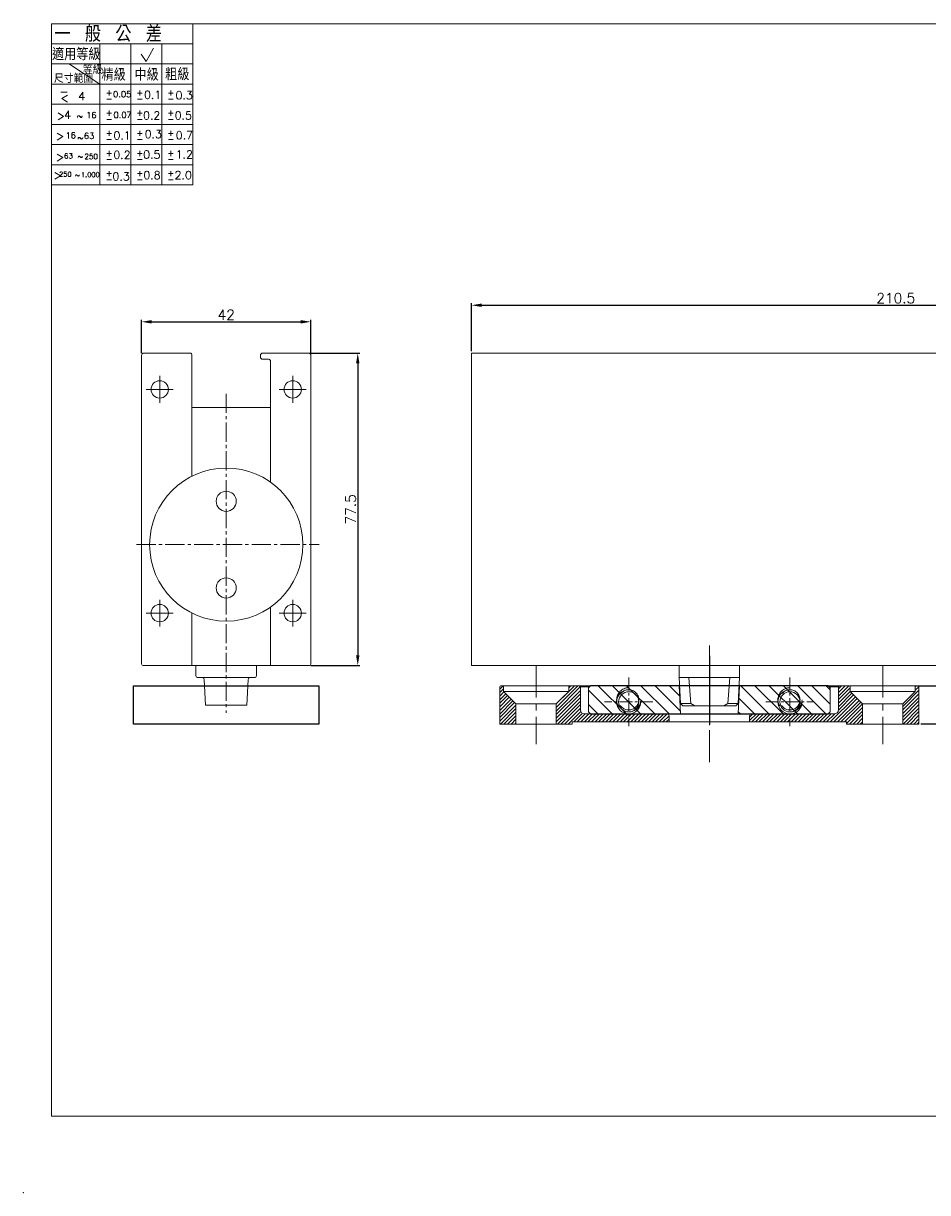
# Model space of a CAD drawing. Extents: x -2045 to 651, y 128 to 888.
# Tile 1 of 9: x -2045 to -1821, y 130 to 420. Entities that reach past the tile are written whole.
import ezdxf

# ---------------------------------------------------------------- set-up
doc = ezdxf.new("R2010")
doc.units = 0
doc.header["$LTSCALE"] = 0.5
doc.header["$MEASUREMENT"] = 0
for name, pattern in [('CENTER', [50.8, 31.75, -6.35, 6.35, -6.35]), ('CENTER2', [28.575, 19.05, -3.175, 3.175, -3.175]), ('HIDDEN2', [4.7625, 3.175, -1.5875])]:
    doc.linetypes.add(name, pattern=pattern)
doc.layers.get('0').update_dxf_attribs({"linetype": 'CONTINUOUS'})
doc.layers.get('DEFPOINTS').update_dxf_attribs({"linetype": 'CONTINUOUS'})
for name, color, linetype, lineweight in [('\\M+5CCEE\\M+5B3E4\\M+5CFDF', 4, 'CONTINUOUS', 15), ('\\M+5CFB8\\M+5CAB5\\M+5CFDF', 2, 'CONTINUOUS', 15), ('\\M+5D6D0\\M+5D0C4\\M+5CFDF', 1, 'CENTER', 15)]:
    doc.layers.add(name, color=color, linetype=linetype, lineweight=lineweight)
doc.layers.add('CENTER', color=3, linetype='CENTER2')
doc.layers.add('DIM', color=1, linetype='CONTINUOUS')
doc.styles.add('007', font='txt.shx', dxfattribs={"bigfont": 'chineset.shx'})
doc.styles.get("Standard").update_dxf_attribs({"font": 'txt.shx', "bigfont": 'chineset.shx'})
doc.dimstyles.new('A4', dxfattribs={"dimtxt": 2.5, "dimasz": 2.5, "dimexe": 0.5, "dimexo": 0.5, "dimgap": 0.5, "dimtad": 1, "dimdsep": 46, "dimtxsty": '007', "dimcen": 2.5, "dimclrd": 3, "dimclre": 3, "dimclrt": 3, "dimazin": 2, "dimtfac": 1, "dimtmove": 0, "dimatfit": 3, "dimfxl": 0, "dimtolj": 1, "dimtzin": 0, "dimlwd": -1, "dimlwe": -1, "dimarcsym": 0})

# ---------------------------------------------------------------- blocks, each defined once
blk = doc.blocks.new('*D4')
at = {"color": 3}
for p, q in [((-1810.5, 263.58), (-1810.5, 266.08)), ((-1810.5, 256.08), (-1810.5, 261.08)), ((-1823.57, 256.08), (-1810, 256.08)), ((-1810.5, 253.58), (-1810.5, 251.08))]:
    blk.add_line(p, q, dxfattribs=at)
for points in [[(-1810.91, 263.58), (-1810.08, 263.58), (-1810.5, 261.08)], [(-1810.91, 253.58), (-1810.08, 253.58), (-1810.5, 256.08)]]:
    blk.add_solid(points, dxfattribs=at)
at = {"layer": 'DEFPOINTS', "color": 0}
for p in [(-1810.5, 261.08), (-1810.5, 261.08), (-1824.07, 256.08)]:
    blk.add_point(p, dxfattribs=at)
at = {"color": 3, "insert": (-1812.25, 258.58), "char_height": 2.5, "attachment_point": 5, "rotation": 90, "style": '007'}
blk.add_mtext('\\A1;5', dxfattribs=at)
blk = doc.blocks.new('*D5')
at = {"color": 3}
for p, q in [((-1810, 261.08), (-1803.02, 261.08)), ((-1803.52, 249.08), (-1803.52, 258.58)), ((-1822.67, 246.58), (-1803.02, 246.58))]:
    blk.add_line(p, q, dxfattribs=at)
for points in [[(-1803.94, 258.58), (-1803.1, 258.58), (-1803.52, 261.08)], [(-1803.94, 249.08), (-1803.1, 249.08), (-1803.52, 246.58)]]:
    blk.add_solid(points, dxfattribs=at)
at = {"layer": 'DEFPOINTS', "color": 0}
for p in [(-1810.5, 261.08), (-1803.52, 261.08), (-1823.17, 246.58)]:
    blk.add_point(p, dxfattribs=at)
at = {"color": 3, "insert": (-1805.27, 253.83), "char_height": 2.5, "attachment_point": 5, "rotation": 90, "style": '007'}
blk.add_mtext('\\A1;14.5', dxfattribs=at)
blk = doc.blocks.new('*D6')
at = {"color": 3}
for p, q in [((-1934.17, 339.08), (-1934.17, 350.97)), ((-1931.67, 350.47), (-1726.17, 350.47)), ((-1723.67, 339.08), (-1723.67, 350.97))]:
    blk.add_line(p, q, dxfattribs=at)
for points in [[(-1931.67, 350.89), (-1931.67, 350.05), (-1934.17, 350.47)], [(-1726.17, 350.89), (-1726.17, 350.05), (-1723.67, 350.47)]]:
    blk.add_solid(points, dxfattribs=at)
at = {"layer": 'DEFPOINTS', "color": 0}
for p in [(-1723.67, 350.47), (-1934.17, 338.58), (-1723.67, 338.58)]:
    blk.add_point(p, dxfattribs=at)
at = {"color": 3, "insert": (-1828.92, 352.22), "char_height": 2.5, "attachment_point": 5, "style": '007'}
blk.add_mtext('\\A1;210.5', dxfattribs=at)
blk = doc.blocks.new('*D7')
at = {"color": 3}
for p, q in [((-2016.03, 338.58), (-2016.03, 346.86)), ((-2013.53, 346.36), (-1976.53, 346.36)), ((-1974.03, 338.58), (-1974.03, 346.86))]:
    blk.add_line(p, q, dxfattribs=at)
for points in [[(-2013.53, 346.78), (-2013.53, 345.94), (-2016.03, 346.36)], [(-1976.53, 346.78), (-1976.53, 345.94), (-1974.03, 346.36)]]:
    blk.add_solid(points, dxfattribs=at)
at = {"layer": 'DEFPOINTS', "color": 0}
for p in [(-1974.03, 346.36), (-2016.03, 338.08), (-1974.03, 338.08)]:
    blk.add_point(p, dxfattribs=at)
at = {"color": 3, "insert": (-1995.03, 348.11), "char_height": 2.5, "attachment_point": 5, "style": '007'}
blk.add_mtext('\\A1;42', dxfattribs=at)
blk = doc.blocks.new('*D8')
at = {"color": 3}
for p, q in [((-1974.03, 338.58), (-1961.9, 338.58)), ((-1962.4, 336.08), (-1962.4, 263.58)), ((-1974.03, 261.08), (-1961.9, 261.08))]:
    blk.add_line(p, q, dxfattribs=at)
for points in [[(-1962.81, 336.08), (-1961.98, 336.08), (-1962.4, 338.58)], [(-1962.81, 263.58), (-1961.98, 263.58), (-1962.4, 261.08)]]:
    blk.add_solid(points, dxfattribs=at)
at = {"layer": 'DEFPOINTS', "color": 0}
for p in [(-1974.53, 338.58), (-1974.53, 261.08), (-1962.4, 261.08)]:
    blk.add_point(p, dxfattribs=at)
at = {"color": 3, "insert": (-1964.15, 299.83), "char_height": 2.5, "attachment_point": 5, "rotation": 90, "style": '007'}
blk.add_mtext('\\A1;77.5', dxfattribs=at)

msp = doc.modelspace()

# ---------------------------------------------------------------- hatches: boundary and pattern name
at = {"layer": '\\M+5CCEE\\M+5B3E4\\M+5CFDF', "ltscale": 20}
h = msp.add_hatch(dxfattribs=at)
h.set_pattern_fill('ANSI31', color=0, scale=5, style=0)
h.set_pattern_definition([(45, (-5332.2134, 3372.3807), (-0.44194174, 0.44194174), [])])
h.paths.add_polyline_path([(-1923.171, 251.577), (-1926.271, 254.677), (-1926.271, 256.077), (-1926.671, 256.077, 0.4142136), (-1927.171, 255.577), (-1927.171, 246.577), (-1923.171, 246.577)])
h.paths.add_polyline_path([(-1907.171, 255.777), (-1907.471, 256.077), (-1910.071, 256.077), (-1910.071, 254.677), (-1913.171, 251.577), (-1913.171, 246.577), (-1909.171, 246.577), (-1909.171, 247.077), (-1885.171, 247.077), (-1885.171, 248.577, 0.4142136), (-1885.671, 249.077), (-1906.671, 249.077, -0.4142136), (-1907.171, 249.577)])
h.paths.add_polyline_path([(-1864.671, 249.077, 0.4142136), (-1865.171, 248.577), (-1865.171, 247.077), (-1841.171, 247.077), (-1841.171, 246.577), (-1837.171, 246.577), (-1837.171, 251.577), (-1840.271, 254.677), (-1840.271, 256.077), (-1842.871, 256.077), (-1843.171, 255.777), (-1843.171, 249.577, -0.4142136), (-1843.671, 249.077)])
h.paths.add_polyline_path([(-1823.171, 255.577, 0.4142136), (-1823.671, 256.077), (-1824.071, 256.077), (-1824.071, 254.677), (-1827.171, 251.577), (-1827.171, 246.577), (-1823.171, 246.577)])

# ---------------------------------------------------------------- linework, layer by layer
at = {"color": 0, "lineweight": 15}
for p, q in [((-1632.348, 420.32), (-2038.348, 420.32)), ((-2038.348, 149.302), (-2038.348, 420.32)), ((-2003.348, 420.32), (-2038.348, 420.32)), ((-2003.348, 420.32), (-2038.348, 420.32)), ((-2038.348, 415.32), (-2003.348, 415.32)), ((-2026.348, 415.32), (-2026.348, 380.32)), ((-2018.688, 415.32), (-2018.688, 380.32)), ((-2011.028, 415.32), (-2011.028, 380.32)), ((-2016.11, 412.752), (-2014.919, 410.941)), ((-2014.919, 410.941), (-2013.098, 414.286)), ((-2038.348, 410.32), (-2003.348, 410.32)), ((-2033.878, 410.309), (-2026.348, 405.32)), ((-2038.348, 405.32), (-2003.348, 405.32)), ((-2038.348, 400.32), (-2003.348, 400.32)), ((-2038.348, 395.32), (-2003.348, 395.32)), ((-2038.348, 390.32), (-2003.348, 390.32)), ((-2038.348, 385.32), (-2003.348, 385.32)), ((-2038.348, 380.32), (-2003.348, 380.32)), ((-2038.348, 149.302), (-1632.348, 149.302))]:
    msp.add_line(p, q, dxfattribs=at)
at = {"color": 0, "lineweight": 15, "ltscale": 20}
for p, q in [((-2003.348, 380.32), (-2003.348, 420.32)), ((-1904.671, 256.077), (-1905.171, 255.577)), ((-1905.171, 255.577), (-1905.171, 249.577)), ((-1902.756, 256.077), (-1895.756, 249.077)), ((-1899.221, 256.077), (-1892.221, 249.077)), ((-1895.685, 256.077), (-1888.685, 249.077)), ((-1892.15, 256.077), (-1885.15, 249.077)), ((-1888.614, 256.077), (-1882.37, 249.832)), ((-1885.079, 256.077), (-1882.565, 253.563)), ((-1882.697, 256.077), (-1882.33, 249.077)), ((-1867.671, 256.077), (-1868.038, 249.077)), ((-1867.401, 256.077), (-1860.401, 249.077)), ((-1863.865, 256.077), (-1856.865, 249.077)), ((-1860.33, 256.077), (-1853.33, 249.077)), ((-1856.794, 256.077), (-1849.794, 249.077)), ((-1853.259, 256.077), (-1846.259, 249.077)), ((-1849.723, 256.077), (-1845.171, 251.525)), ((-1846.188, 256.077), (-1845.171, 255.06)), ((-1845.671, 256.077), (-1845.171, 255.577)), ((-1845.171, 255.577), (-1845.171, 249.577)), ((-1905.171, 254.956), (-1899.292, 249.077)), ((-1867.834, 252.974), (-1863.936, 249.077)), ((-1905.171, 251.421), (-1902.827, 249.077)), ((-1904.671, 249.077), (-1905.171, 249.577)), ((-1868.01, 249.615), (-1867.472, 249.077)), ((-1845.671, 249.077), (-1845.171, 249.577))]:
    msp.add_line(p, q, dxfattribs=at)
at = {"lineweight": 18}
for p, q in [((-2016.026, 261.478), (-2016.026, 338.078)), ((-1974.026, 261.477), (-1974.026, 338.078)), ((-1723.671, 338.577), (-1934.171, 338.577)), ((-1934.171, 261.077), (-1934.171, 338.577)), ((-2003.526, 325.078), (-1984.026, 325.078)), ((-2002.526, 325.078), (-1985.026, 325.078)), ((-1984.026, 275.591), (-1984.026, 261.078)), ((-2003.526, 274.09), (-2003.526, 261.078)), ((-1934.171, 261.077), (-1893.771, 261.077)), ((-1930.671, 261.077), (-1893.771, 261.077)), ((-1893.771, 261.077), (-1882.671, 261.077)), ((-1882.671, 261.077), (-1893.271, 261.077)), ((-1882.671, 261.077), (-1893.271, 261.077)), ((-1882.671, 261.077), (-1893.271, 261.077)), ((-1857.071, 261.077), (-1882.671, 261.077)), ((-1857.071, 261.077), (-1723.671, 261.077)), ((-1831.355, 261.079), (-1831.358, 261.077)), ((-1831.355, 261.079), (-1831.358, 261.077)), ((-1857.071, 256.077), (-1908.2, 256.077))]:
    msp.add_line(p, q, dxfattribs=at)
at = {"color": 0, "lineweight": 18, "ltscale": 20}
for p, q in [((-2015.526, 338.578), (-2004.026, 338.578)), ((-1986.027, 338.578), (-1974.526, 338.578)), ((-1986.026, 337.078), (-1984.526, 337.078)), ((-2002.526, 261.078), (-2002.526, 258.578)), ((-1987.526, 261.078), (-1987.526, 258.578)), ((-1882.671, 258.077), (-1867.671, 258.077)), ((-1882.671, 258.077), (-1882.334, 251.648)), ((-1880.27, 258.077), (-1879.758, 251.652)), ((-1870.072, 258.077), (-1870.585, 251.648)), ((-1867.671, 258.077), (-1868.008, 251.648)), ((-1882.334, 251.648), (-1881.762, 251.077)), ((-1879.758, 251.648), (-1882.334, 251.648)), ((-1881.763, 251.077), (-1868.58, 251.077)), ((-1879.758, 251.648), (-1878.797, 251.077)), ((-1870.585, 251.648), (-1871.546, 251.077)), ((-1870.585, 251.648), (-1868.008, 251.648)), ((-1868.008, 251.648), (-1868.58, 251.077))]:
    msp.add_line(p, q, dxfattribs=at)
at = {"color": 0, "lineweight": 18}
for p, q in [((-2003.526, 338.078), (-2003.526, 308.07)), ((-1986.526, 338.078), (-1986.526, 337.578)), ((-1984.026, 336.578), (-1984.026, 306.57)), ((-1882.671, 261.077), (-1882.671, 258.077))]:
    msp.add_line(p, q, dxfattribs=at)
at = {"linetype": 'Continuous', "lineweight": 18}
msp.add_line((-2015.626, 261.078), (-1974.396, 261.078), dxfattribs=at)
msp.add_line((-1875.171, 263.529), (-1875.171, 246.472))
at = {"color": 7, "linetype": 'Continuous', "lineweight": 18}
for p, q in [((-2002.026, 258.078), (-2001, 258.078)), ((-2000.501, 257.604), (-2000.169, 251.277)), ((-1989.882, 251.277), (-1989.551, 257.604)), ((-1989.051, 258.078), (-1988.026, 258.078)), ((-1989.882, 251.277), (-2000.169, 251.277))]:
    msp.add_line(p, q, dxfattribs=at)
at = {"lineweight": 18, "ltscale": 20}
for p, q in [((-2001, 258.078), (-1989.051, 258.078)), ((-2000.664, 258.078), (-2000.526, 258.078)), ((-2000.518, 257.937), (-2000.526, 258.078)), ((-1989.387, 258.078), (-1989.526, 258.078))]:
    msp.add_line(p, q, dxfattribs=at)
at = {"color": 0}
for p, q in [((-1845.671, 256.077), (-1904.671, 256.077)), ((-1904.671, 249.077), (-1845.671, 249.077))]:
    msp.add_line(p, q, dxfattribs=at)
msp.add_lwpolyline([(-2018.026, 256.077), (-1972.026, 256.077), (-1972.026, 246.577), (-2018.026, 246.577)], close=True)
at = {"lineweight": 18}
for centre, radius in [((-2011.526, 329.578), 2.15), ((-1978.526, 329.578), 2.15), ((-1995.026, 291.08), 18.998), ((-1995.026, 301.83), 2.5), ((-1995.026, 301.83), 2.5), ((-1995.026, 280.33), 2.5), ((-1995.026, 280.33), 2.5), ((-2011.526, 274.078), 2.15), ((-1978.526, 274.078), 2.15)]:
    msp.add_circle(centre, radius, dxfattribs=at)
at = {"color": 0, "linetype": 'HIDDEN2', "lineweight": 15, "ltscale": 4}
for centre in [(-1895.171, 252.577), (-1855.171, 252.577)]:
    msp.add_circle(centre, 2.5, dxfattribs=at)
at = {"color": 0, "lineweight": 18}
for centre, start, end in [((-2015.526, 338.078), 90, 180), ((-2004.026, 338.078), 360, 90), ((-1984.526, 336.578), 360, 90), ((-1974.526, 338.078), 360, 90)]:
    msp.add_arc(centre, 0.5, start, end, dxfattribs=at)
at = {"color": 0, "lineweight": 18, "ltscale": 20}
for centre, start, end in [((-1986.026, 338.078), 90, 180), ((-1986.026, 337.578), 180, 270)]:
    msp.add_arc(centre, 0.5, start, end, dxfattribs=at)
at = {"lineweight": 18}
for centre, start, end in [((-2015.626, 261.478), 180, 270), ((-2015.626, 261.478), 180, 270), ((-1974.426, 261.477), 270, 360), ((-1974.426, 261.477), 270, 360)]:
    msp.add_arc(centre, 0.4, start, end, dxfattribs=at)
at = {"lineweight": 18, "ltscale": 20}
for centre, start, end in [((-2002.026, 258.578), 180, 270), ((-1988.026, 258.578), 270, 360)]:
    msp.add_arc(centre, 0.5, start, end, dxfattribs=at)
at = {"color": 7, "linetype": 'Continuous', "lineweight": 18}
for centre, start, end in [((-2001, 257.578), 3, 90), ((-2001, 257.578), 3, 90), ((-1989.051, 257.578), 90, 177), ((-1989.051, 257.578), 90, 177)]:
    msp.add_arc(centre, 0.5, start, end, dxfattribs=at)
at = {"color": 0, "linetype": 'HIDDEN2', "lineweight": 15, "ltscale": 4}
for centre in [(-1895.171, 252.577), (-1855.171, 252.577)]:
    msp.add_arc(centre, 3, 90, 0, dxfattribs=at)
at = {"lineweight": 18, "ltscale": 20}
for p in [(-2000.526, 258.078), (-1989.526, 258.078), (-1989.526, 258.078)]:
    msp.add_point(p, dxfattribs=at)
at = {"color": 0, "lineweight": 15}
msp.add_point((-2045.348, 130.32), dxfattribs=at)
at = {"layer": '\\M+5CFB8\\M+5CAB5\\M+5CFDF', "color": 0, "lineweight": 15, "ltscale": 20}
for p, q in [((-1927.171, 255.577), (-1927.171, 246.577)), ((-1926.671, 256.077), (-1875.171, 256.077)), ((-1926.271, 256.077), (-1926.271, 254.677)), ((-1910.071, 256.077), (-1910.071, 254.677)), ((-1907.171, 255.777), (-1907.471, 256.077)), ((-1907.171, 255.777), (-1904.971, 255.777)), ((-1907.171, 255.777), (-1907.171, 250.077)), ((-1875.171, 256.077), (-1823.671, 256.077)), ((-1843.171, 255.777), (-1845.371, 255.777)), ((-1843.171, 255.777), (-1842.871, 256.077)), ((-1843.171, 255.777), (-1843.171, 249.975)), ((-1840.271, 256.077), (-1840.271, 254.677)), ((-1824.071, 256.077), (-1824.071, 254.677)), ((-1823.171, 255.577), (-1823.171, 246.577)), ((-1926.271, 254.677), (-1923.171, 251.577)), ((-1926.271, 254.677), (-1910.071, 254.677)), ((-1910.071, 254.677), (-1913.171, 251.577)), ((-1840.271, 254.677), (-1837.171, 251.577)), ((-1840.271, 254.677), (-1824.071, 254.677)), ((-1824.071, 254.677), (-1827.171, 251.577)), ((-1923.171, 251.577), (-1913.171, 251.577)), ((-1923.171, 251.577), (-1923.171, 246.577)), ((-1913.171, 251.577), (-1913.171, 246.577)), ((-1837.171, 251.577), (-1827.171, 251.577)), ((-1837.171, 251.577), (-1837.171, 246.577)), ((-1827.171, 251.577), (-1827.171, 246.577)), ((-1909.171, 246.577), (-1927.171, 246.577)), ((-1909.171, 247.077), (-1909.171, 246.577)), ((-1909.171, 247.077), (-1841.171, 247.077)), ((-1906.171, 249.077), (-1885.671, 249.077)), ((-1885.671, 249.077), (-1864.696, 249.077)), ((-1885.171, 247.077), (-1885.171, 248.577)), ((-1865.171, 247.077), (-1865.171, 248.577)), ((-1864.671, 249.077), (-1844.069, 249.077)), ((-1841.171, 246.577), (-1841.171, 247.077)), ((-1841.171, 246.577), (-1823.171, 246.577))]:
    msp.add_line(p, q, dxfattribs=at)
for centre in [(-1895.171, 252.077), (-1855.171, 252.077)]:
    msp.add_circle(centre, 2.5, dxfattribs=at)
for centre, radius, start, end in [((-1926.671, 255.577), 0.5, 90, 180), ((-1823.671, 255.577), 0.5, 0, 90), ((-1895.171, 252.077), 3, 90, 0), ((-1855.171, 252.077), 3, 90, 0), ((-1906.171, 250.077), 1, 180, 270), ((-1844.171, 250.077), 1, 270, 0), ((-1885.671, 248.577), 0.5, 0, 90), ((-1864.671, 248.577), 0.5, 90, 180)]:
    msp.add_arc(centre, radius, start, end, dxfattribs=at)
at = {"layer": '\\M+5D6D0\\M+5D0C4\\M+5CFDF', "color": 0, "ltscale": 0.5}
for p, q in [((-1875.171, 237.077), (-1875.171, 266.077)), ((-1918.171, 261.077), (-1918.171, 241.577)), ((-1832.171, 261.077), (-1832.171, 241.577))]:
    msp.add_line(p, q, dxfattribs=at)
at = {"layer": '\\M+5D6D0\\M+5D0C4\\M+5CFDF', "color": 0, "ltscale": 0.2}
for p, q in [((-1895.171, 258.077), (-1895.171, 246.077)), ((-1855.171, 258.077), (-1855.171, 246.077)), ((-1889.171, 252.077), (-1901.171, 252.077)), ((-1861.171, 252.077), (-1849.171, 252.077))]:
    msp.add_line(p, q, dxfattribs=at)
at = {"layer": 'CENTER', "color": 0, "linetype": 'CENTER', "lineweight": 18, "ltscale": 0.5}
for p, q in [((-2011.526, 332.922), (-2011.526, 326.234)), ((-1978.526, 332.922), (-1978.526, 326.234)), ((-2014.87, 329.578), (-2008.182, 329.578)), ((-1981.87, 329.578), (-1975.182, 329.578)), ((-2011.526, 277.422), (-2011.526, 270.734)), ((-1978.526, 277.422), (-1978.526, 270.734)), ((-2008.182, 274.078), (-2014.87, 274.078)), ((-2008.182, 274.078), (-2014.87, 274.078)), ((-1981.87, 274.078), (-1975.182, 274.078))]:
    msp.add_line(p, q, dxfattribs=at)
at = {"layer": 'CENTER', "color": 0, "lineweight": 18, "ltscale": 0.5}
for p, q in [((-1995.026, 328.518), (-1995.026, 249.339)), ((-1995.026, 328.518), (-1995.026, 249.339)), ((-2017.284, 291.08), (-1971.942, 291.08)), ((-2017.284, 291.08), (-1971.942, 291.08))]:
    msp.add_line(p, q, dxfattribs=at)
at = {"layer": 'CENTER', "color": 0, "lineweight": 15, "ltscale": 0.5}
msp.add_line((-1875.171, 246.296), (-1875.171, 259.075), dxfattribs=at)
at = {"layer": 'DIM', "color": 0, "lineweight": 18}
msp.add_line((-1867.671, 261.077), (-1867.671, 258.077), dxfattribs=at)

# ---------------------------------------------------------------- texts
at = {"color": 0, "lineweight": 15}
for s, height, p in [('一 般 公 差', 4, (-2037.664, 415.799)), ('適用等級', 3, (-2038.232, 411.258)), ('等級', 1.95, (-2030.605, 407.859)), ('精級', 3, (-2025.96, 406.15)), ('中級', 3, (-2017.779, 406.15)), ('粗級', 3, (-2010.166, 406.263)), ('尺寸範圍', 1.95, (-2037.757, 405.669)), ('-', 2, (-2036.377, 402.465)), ('4', 2, (-2031.747, 401.338)), ('+', 1.5, (-2024.943, 402.472)), ('0.05', 1.5, (-2023.077, 402.085)), ('+', 1.5, (-2017.283, 402.472)), ('0.1', 2, (-2015.421, 401.687)), ('+', 1.5, (-2009.623, 402.472)), ('0.3', 2, (-2007.611, 401.561)), ('<', 2, (-2036.152, 400.881)), ('-', 1.5, (-2024.943, 400.947)), ('-', 1.5, (-2017.283, 400.947)), ('-', 1.5, (-2009.623, 400.947)), ('>', 2, (-2037.069, 396.477)), ('4', 2, (-2035.236, 396.725)), ('~', 1.5, (-2032.099, 396.642)), ('16', 1.5, (-2029.773, 396.881)), ('+', 1.5, (-2024.943, 397.472)), ('0.07', 1.5, (-2022.983, 396.928)), ('+', 1.5, (-2017.283, 397.472)), ('0.2', 2, (-2015.652, 396.566)), ('+', 1.5, (-2009.623, 397.472)), ('0.5', 2, (-2007.816, 396.543)), ('-', 1.5, (-2024.943, 395.947)), ('-', 1.5, (-2017.283, 395.947)), ('-', 1.5, (-2009.623, 395.947)), ('>', 2, (-2037.275, 391.455)), ('16', 1.5, (-2034.903, 391.858)), ('~', 1.5, (-2031.974, 391.264)), ('63', 1.5, (-2030.33, 391.727)), ('+', 1.5, (-2024.943, 392.472)), ('0.1', 2, (-2023.001, 391.598)), ('+', 1.5, (-2017.283, 392.472)), ('0.3', 2, (-2015.261, 391.933)), ('+', 1.5, (-2009.623, 392.472)), ('0.7', 2, (-2007.547, 391.647)), ('+', 1.5, (-2024.943, 387.472)), ('-', 1.5, (-2024.943, 390.947)), ('0.2', 2, (-2023.026, 386.784)), ('+', 1.5, (-2017.283, 387.472)), ('-', 1.5, (-2017.283, 390.947)), ('0.5', 2, (-2015.633, 386.85)), ('+', 1.5, (-2009.623, 387.472)), ('-', 1.5, (-2009.623, 390.947)), ('1.2', 2, (-2007.566, 386.883)), ('>', 2, (-2037.275, 386.227)), ('63', 1.3, (-2035.281, 386.854)), ('~', 1.3, (-2031.896, 386.719)), ('250', 1.3, (-2030.204, 386.741)), ('-', 1.5, (-2024.943, 385.947)), ('-', 1.5, (-2017.283, 385.947)), ('-', 1.5, (-2009.623, 385.947)), ('>', 2, (-2037.89, 381.717)), ('250', 1.2, (-2036.48, 382.38)), ('1.000', 1.2, (-2031.052, 382.275)), ('+', 1.5, (-2024.943, 382.472)), ('0.3', 2, (-2023.251, 381.433)), ('+', 1.5, (-2017.283, 382.472)), ('0.8', 2, (-2015.595, 381.74)), ('+', 1.5, (-2009.623, 382.472)), ('2.0', 2, (-2007.836, 381.743)), ('~', 1.2, (-2032.575, 382.138)), ('-', 1.5, (-2024.943, 380.947)), ('-', 1.5, (-2017.283, 380.947)), ('-', 1.5, (-2009.623, 380.947))]:
    msp.add_text(s, height=height, dxfattribs=at).set_placement(p)

# ---------------------------------------------------------------- dimensions: what is measured, and where the dimension line sits
for base, p1, p2, picture, middle in [((-1723.671, 350.469), (-1934.171, 338.577), (-1723.671, 338.577), '*D6', (-1828.921, 352.219)), ((-1974.026, 346.359), (-2016.026, 338.078), (-1974.026, 338.078), '*D7', (-1995.026, 348.109))]:
    dim = msp.add_linear_dim(base=base, p1=p1, p2=p2, dimstyle='A4')
    dim.commit()
    dim.dimension.update_dxf_attribs({"geometry": picture, "text_midpoint": middle})
for base, p1, p2, picture, middle in [((-1962.395, 261.078), (-1974.526, 338.578), (-1974.526, 261.078), '*D8', (-1964.145, 299.828)), ((-1810.495, 261.077), (-1824.071, 256.077), (-1810.495, 261.077), '*D4', (-1812.245, 258.577)), ((-1803.52, 261.077), (-1823.171, 246.577), (-1810.495, 261.077), '*D5', (-1805.27, 253.827))]:
    dim = msp.add_linear_dim(base=base, p1=p1, p2=p2, angle=90, dimstyle='A4')
    dim.commit()
    dim.dimension.update_dxf_attribs({"geometry": picture, "text_midpoint": middle})

doc.saveas('drawing.dxf')
